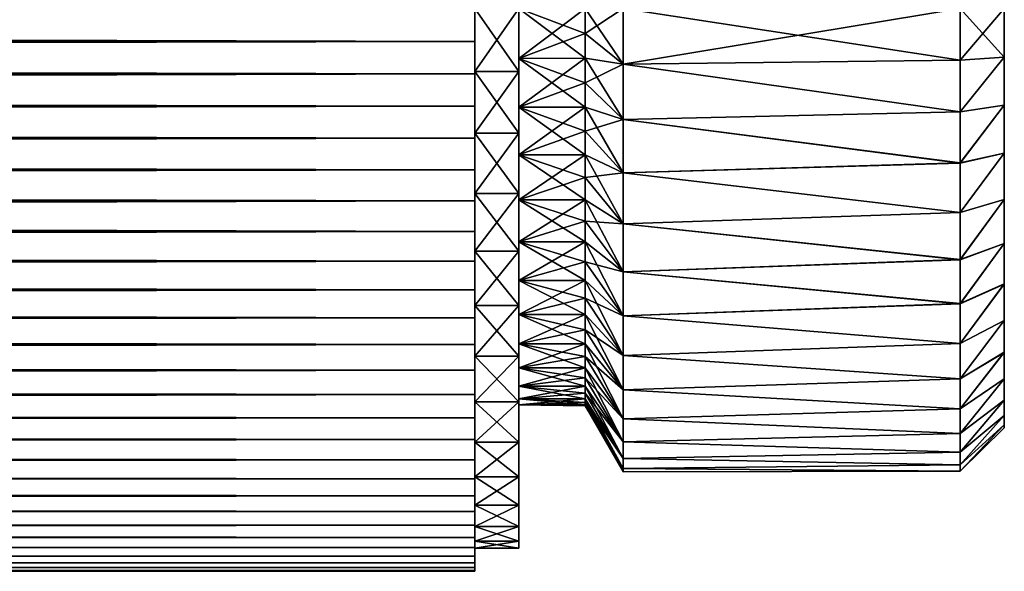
# Model space of a CAD drawing. Header units: metres. Extents: x 0 to 357, y -30 to 30.
# Tile 7 of 9: x 335 to 357, y -13 to 0. Entities that reach past the tile are written whole.
import ezdxf

# ---------------------------------------------------------------- set-up
doc = ezdxf.new("R2010")
doc.units = ezdxf.units.M
doc.layers.add('solid_122525', color=7, linetype='CONTINUOUS')

msp = doc.modelspace()

# ---------------------------------------------------------------- linework, layer by layer
at = {"layer": 'solid_122525'}
for points in [[(345, 0, 12.75), (32, 0, 12.75), (32, -0.744917, 12.727931)], [(345, -0.745479, 12.727823), (345, 0, 12.75), (32, -0.744917, 12.727931)], [(345, -0.745479, -12.727823), (32, -0.744917, -12.727931), (32, 0, -12.75)], [(345, -0.745479, -12.727823), (32, 0, -12.75), (345, 0, -12.75)], [(345, -1.425308, 12.166658), (346, -1.425308, 12.166658), (346, 0, 12.25)], [(345, -1.425308, 12.166658), (346, 0, 12.25), (345, 0, 12.25)], [(345, 0, -12.25), (346, 0, -12.25), (346, -1.425308, -12.166658)], [(345, -1.425308, -12.166658), (345, 0, -12.25), (346, -1.425308, -12.166658)], [(345, -0.745479, 12.727823), (345, 0, 12.25), (345, 0, 12.75)], [(345, -1.425308, 12.166658), (345, 0, 12.25), (345, -0.745479, 12.727823)], [(345, -1.425308, -12.166658), (345, 0, -12.75), (345, 0, -12.25)], [(345, -1.425308, -12.166658), (345, -0.745479, -12.727823), (345, 0, -12.75)], [(346, -1.131493, 8.928401), (347.5, 0, 9), (346, 0, 9)], [(347.5, -0.565115, 8.982241), (347.5, 0, 9), (346, -1.131493, 8.928401)], [(347.5, -0.565115, -8.982241), (346, 0, -9), (347.5, 0, -9)], [(346, -1.425308, 12.166658), (346, 0, 9), (346, 0, 12.25)], [(346, -1.131493, 8.928401), (346, 0, 9), (346, -1.425308, 12.166658)], [(346, -1.131493, -8.928401), (346, 0, -12.25), (346, 0, -9)], [(347.5, -1.127999, -8.929032), (346, -1.131493, -8.928401), (346, 0, -9)], [(347.5, -1.127999, -8.929032), (346, 0, -9), (347.5, -0.565115, -8.982241)], [(346, -1.131493, -8.928401), (346, -1.425308, -12.166658), (346, 0, -12.25)], [(347.5, -0.565115, 8.982241), (348.366028, 0, 10.5), (347.5, 0, 9)], [(347.5, -0.565115, 8.982241), (348.366028, -1.265635, 10.423443), (348.366028, 0, 10.5)], [(348.366028, -1.265635, -10.423443), (347.5, 0, -9), (348.366028, 0, -10.5)], [(347.5, -0.565115, -8.982241), (347.5, 0, -9), (348.366028, -1.265635, -10.423443)], [(348.366028, -1.265635, 10.423443), (356, 0, 10.5), (348.366028, 0, 10.5)], [(355.999695, -1.171224, 10.434473), (356, 0, 10.5), (348.366028, -1.265635, 10.423443)], [(355.999695, -1.171973, -10.434389), (348.366028, 0, -10.5), (356, 0, -10.5)], [(355.999695, -1.171973, -10.434389), (348.366028, -1.265635, -10.423443), (348.366028, 0, -10.5)], [(355.999695, -1.171224, 10.434473), (357, -1.103456, 9.437745), (357, 0, 9.5)], [(355.999695, -1.171224, 10.434473), (357, 0, 9.5), (356, 0, 10.5)], [(355.999695, -1.171973, -10.434389), (356, 0, -10.5), (357, -1.10393, -9.437667)], [(356, 0, -10.5), (357, 0, -9.5), (357, -1.10393, -9.437667)], [(357, -1.103456, 9.437745), (357, 0, -9.5), (357, 0, 9.5)], [(357, -1.103456, 9.437745), (357, -1.10393, -9.437667), (357, 0, -9.5)], [(347.5, -0.565115, 8.982241), (346, -1.131493, 8.928401), (347.5, -1.127999, 8.929032)], [(347.5, -1.127999, -8.929032), (347.5, -0.565115, -8.982241), (348.366028, -1.265635, -10.423443)], [(347.5, -0.565115, 8.982241), (347.5, -1.127999, 8.929032), (348.366028, -1.265635, 10.423443)], [(345, -0.745479, 12.727823), (32, -0.744917, 12.727931), (32, -1.482747, 12.663394)], [(345, -1.483484, -12.663257), (32, -1.482747, -12.663394), (32, -0.744917, -12.727931)], [(345, -1.483484, -12.663257), (32, -0.744917, -12.727931), (345, -0.745479, -12.727823)], [(345, -0.745479, 12.727823), (32, -1.482747, 12.663394), (345, -1.483484, 12.663257)], [(345, -1.425308, -12.166658), (345, -1.483484, -12.663257), (345, -0.745479, -12.727823)], [(345, -1.425308, 12.166658), (345, -0.745479, 12.727823), (345, -1.483484, 12.663257)], [(355.999573, -2.344017, -10.235018), (357, -1.10393, -9.437667), (357, -2.193506, -9.242889)], [(355.999695, -1.171973, -10.434389), (357, -1.10393, -9.437667), (355.999573, -2.344017, -10.235018)], [(355.999603, -2.342644, 10.235332), (357, -2.192611, 9.243131), (357, -1.103456, 9.437745)], [(355.999603, -2.342644, 10.235332), (357, -1.103456, 9.437745), (355.999695, -1.171224, 10.434473)], [(357, -1.103456, 9.437745), (357, -2.192611, 9.243131), (357, -1.10393, -9.437667)], [(357, -2.192611, 9.243131), (357, -2.193506, -9.242889), (357, -1.10393, -9.437667)], [(347.5, -1.127999, 8.929032), (346, -1.131493, 8.928401), (346, -2.23718, 8.717303)], [(347.5, -1.127999, 8.929032), (346, -2.23718, 8.717303), (347.5, -1.686432, 8.840586)], [(347.5, -1.686432, -8.840586), (346, -1.131493, -8.928401), (347.5, -1.127999, -8.929032)], [(346, -1.131493, -8.928401), (346, -2.23718, -8.717303), (346, -1.425308, -12.166658)], [(346, -2.23718, 8.717303), (346, -1.131493, 8.928401), (346, -1.425308, 12.166658)], [(347.5, -2.238209, -8.717249), (346, -2.23718, -8.717303), (346, -1.131493, -8.928401)], [(347.5, -2.238209, -8.717249), (346, -1.131493, -8.928401), (347.5, -1.686432, -8.840586)], [(347.5, -1.127999, -8.929032), (348.366028, -1.265635, -10.423443), (348.366028, -2.512815, -10.194889)], [(347.5, -1.686432, -8.840586), (347.5, -1.127999, -8.929032), (348.366028, -2.512815, -10.194889)], [(347.5, -1.127999, 8.929032), (347.5, -1.686432, 8.840586), (348.366028, -1.265635, 10.423443)], [(347.5, -1.686432, 8.840586), (348.366028, -2.512815, 10.194889), (348.366028, -1.265635, 10.423443)], [(355.999603, -2.342644, 10.235332), (355.999695, -1.171224, 10.434473), (348.366028, -1.265635, 10.423443)], [(355.999695, -1.171973, -10.434389), (355.999573, -2.344017, -10.235018), (348.366028, -1.265635, -10.423443)], [(355.999573, -2.344017, -10.235018), (348.366028, -2.512815, -10.194889), (348.366028, -1.265635, -10.423443)], [(355.999603, -2.342644, 10.235332), (348.366028, -1.265635, 10.423443), (348.366028, -2.512815, 10.194889)], [(345, -1.483484, 12.663257), (32, -1.482747, 12.663394), (32, -2.213572, 12.556367)], [(345, -2.214014, -12.556299), (32, -2.213572, -12.556367), (32, -1.482747, -12.663394)], [(345, -2.214014, -12.556299), (32, -1.482747, -12.663394), (345, -1.483484, -12.663257)], [(345, -1.483484, 12.663257), (32, -2.213572, 12.556367), (345, -2.214014, 12.556299)], [(345, -1.425308, -12.166658), (346, -1.425308, -12.166658), (346, -2.824212, -11.919782)], [(345, -1.425308, -12.166658), (346, -2.824212, -11.919782), (345, -2.824212, -11.919782)], [(345, -2.824212, 11.919782), (346, -2.824212, 11.919782), (346, -1.425308, 12.166658)], [(345, -2.824212, 11.919782), (346, -1.425308, 12.166658), (345, -1.425308, 12.166658)], [(345, -1.425308, -12.166658), (345, -2.824212, -11.919782), (345, -1.483484, -12.663257)], [(345, -1.425308, 12.166658), (345, -1.483484, 12.663257), (345, -2.214014, 12.556299)], [(345, -2.824212, 11.919782), (345, -1.425308, 12.166658), (345, -2.214014, 12.556299)], [(345, -2.824212, -11.919782), (345, -2.214014, -12.556299), (345, -1.483484, -12.663257)], [(346, -2.23718, -8.717303), (346, -2.824212, -11.919782), (346, -1.425308, -12.166658)], [(346, -2.23718, 8.717303), (346, -1.425308, 12.166658), (346, -2.824212, 11.919782)], [(347.5, -1.686432, 8.840586), (346, -2.23718, 8.717303), (347.5, -2.238209, 8.717249)], [(347.5, -2.238209, -8.717249), (347.5, -1.686432, -8.840586), (348.366028, -2.512815, -10.194889)], [(347.5, -1.686432, 8.840586), (347.5, -2.238209, 8.717249), (348.366028, -2.512815, 10.194889)], [(345, -2.214014, 12.556299), (32, -2.213572, 12.556367), (32, -2.939885, 12.406219)], [(345, -2.939486, -12.406303), (32, -2.939885, -12.406219), (32, -2.213572, -12.556367)], [(345, -2.939486, -12.406303), (32, -2.213572, -12.556367), (345, -2.214014, -12.556299)], [(345, -2.214014, 12.556299), (32, -2.939885, 12.406219), (345, -2.939486, 12.406303)], [(345, -2.824212, -11.919782), (345, -2.939486, -12.406303), (345, -2.214014, -12.556299)], [(345, -2.824212, 11.919782), (345, -2.214014, 12.556299), (345, -2.939486, 12.406303)], [(355.999573, -2.344017, -10.235018), (357, -2.193506, -9.242889), (355.999695, -3.501686, -9.898899)], [(355.999725, -3.49982, 9.899558), (357, -2.192611, 9.243131), (355.999603, -2.342644, 10.235332)], [(355.999695, -3.501686, -9.898899), (357, -2.193506, -9.242889), (357, -3.279073, -8.914326)], [(355.999725, -3.49982, 9.899558), (357, -3.27778, 8.914837), (357, -2.192611, 9.243131)], [(357, -2.192611, 9.243131), (357, -3.27778, 8.914837), (357, -2.193506, -9.242889)], [(357, -3.27778, 8.914837), (357, -3.279073, -8.914326), (357, -2.193506, -9.242889)], [(346, -2.23718, -8.717303), (346, -3.313764, -8.367704), (346, -2.824212, -11.919782)], [(346, -3.313764, 8.367704), (346, -2.23718, 8.717303), (346, -2.824212, 11.919782)], [(347.5, -2.238209, 8.717249), (346, -2.23718, 8.717303), (346, -3.313764, 8.367704)], [(347.5, -3.313121, -8.367989), (346, -3.313764, -8.367704), (346, -2.23718, -8.717303)], [(347.5, -2.781153, -8.559508), (346, -2.23718, -8.717303), (347.5, -2.238209, -8.717249)], [(347.5, -3.313121, -8.367989), (346, -2.23718, -8.717303), (347.5, -2.781153, -8.559508)], [(347.5, -2.238209, 8.717249), (346, -3.313764, 8.367704), (347.5, -2.781153, 8.559508)], [(347.5, -2.238209, -8.717249), (348.366028, -2.512815, -10.194889), (348.366028, -3.723351, -9.817671)], [(347.5, -2.781153, -8.559508), (347.5, -2.238209, -8.717249), (348.366028, -3.723351, -9.817671)], [(347.5, -2.238209, 8.717249), (347.5, -2.781153, 8.559508), (348.366028, -2.512815, 10.194889)], [(355.999725, -3.49982, 9.899558), (355.999603, -2.342644, 10.235332), (348.366028, -2.512815, 10.194889)], [(355.999573, -2.344017, -10.235018), (355.999695, -3.501686, -9.898899), (348.366028, -2.512815, -10.194889)], [(347.5, -2.781153, 8.559508), (348.366028, -3.723351, 9.817671), (348.366028, -2.512815, 10.194889)], [(355.999695, -3.501686, -9.898899), (348.366028, -3.723351, -9.817671), (348.366028, -2.512815, -10.194889)], [(355.999725, -3.49982, 9.899558), (348.366028, -2.512815, 10.194889), (348.366028, -3.723351, 9.817671)], [(345, -2.824212, -11.919782), (346, -2.824212, -11.919782), (346, -4.189747, -11.511234)], [(345, -2.824212, -11.919782), (346, -4.189747, -11.511234), (345, -4.189747, -11.511234)], [(345, -4.189747, 11.511234), (346, -4.189747, 11.511234), (346, -2.824212, 11.919782)], [(345, -4.189747, 11.511234), (346, -2.824212, 11.919782), (345, -2.824212, 11.919782)], [(345, -2.824212, -11.919782), (345, -4.189747, -11.511234), (345, -2.939486, -12.406303)], [(345, -2.824212, 11.919782), (345, -2.939486, 12.406303), (345, -3.657482, 12.213917)], [(345, -4.189747, 11.511234), (345, -2.824212, 11.919782), (345, -3.657482, 12.213917)], [(347.5, -2.781153, 8.559508), (346, -3.313764, 8.367704), (347.5, -3.313121, 8.367989)], [(346, -3.313764, -8.367704), (346, -4.189747, -11.511234), (346, -2.824212, -11.919782)], [(346, -3.313764, 8.367704), (346, -2.824212, 11.919782), (346, -4.189747, 11.511234)], [(347.5, -3.313121, -8.367989), (347.5, -2.781153, -8.559508), (348.366028, -3.723351, -9.817671)], [(347.5, -2.781153, 8.559508), (347.5, -3.313121, 8.367989), (348.366028, -3.723351, 9.817671)], [(345, -2.939486, 12.406303), (32, -2.939885, 12.406219), (32, -3.657581, 12.21399)], [(345, -2.939486, 12.406303), (32, -3.657581, 12.21399), (345, -3.657482, 12.213917)], [(345, -3.657482, -12.213917), (32, -2.939885, -12.406219), (345, -2.939486, -12.406303)], [(345, -3.657482, -12.213917), (32, -3.657581, -12.21399), (32, -2.939885, -12.406219)], [(345, -4.189747, -11.511234), (345, -3.657482, -12.213917), (345, -2.939486, -12.406303)], [(347.5, -3.313121, 8.367989), (346, -3.313764, 8.367704), (346, -4.335932, 7.886332)], [(347.5, -3.313121, 8.367989), (346, -4.335932, 7.886332), (347.5, -3.832014, 8.143443)], [(347.5, -3.832014, -8.143443), (346, -3.313764, -8.367704), (347.5, -3.313121, -8.367989)], [(346, -3.313764, -8.367704), (346, -4.335932, -7.886332), (346, -4.189747, -11.511234)], [(346, -4.335932, 7.886332), (346, -3.313764, 8.367704), (346, -4.189747, 11.511234)], [(347.5, -4.335783, -7.88676), (346, -4.335932, -7.886332), (346, -3.313764, -8.367704)], [(347.5, -4.335783, -7.88676), (346, -3.313764, -8.367704), (347.5, -3.832014, -8.143443)], [(347.5, -3.313121, -8.367989), (348.366028, -3.723351, -9.817671), (348.366028, -4.879593, -9.297288)], [(347.5, -3.832014, -8.143443), (347.5, -3.313121, -8.367989), (348.366028, -4.879593, -9.297288)], [(347.5, -3.313121, 8.367989), (347.5, -3.832014, 8.143443), (348.366028, -3.723351, 9.817671)], [(355.999695, -3.501686, -9.898899), (357, -3.279073, -8.914326), (355.999939, -4.624808, -9.42662)], [(355.999969, -4.622624, 9.427691), (357, -3.27778, 8.914837), (355.999725, -3.49982, 9.899558)], [(355.999939, -4.624808, -9.42662), (357, -3.279073, -8.914326), (357, -4.329595, -8.456006)], [(355.999969, -4.622624, 9.427691), (357, -4.328021, 8.456822), (357, -3.27778, 8.914837)], [(357, -3.27778, 8.914837), (357, -4.328021, 8.456822), (357, -3.279073, -8.914326)], [(357, -4.328021, 8.456822), (357, -4.329595, -8.456006), (357, -3.279073, -8.914326)], [(355.999969, -4.622624, 9.427691), (355.999725, -3.49982, 9.899558), (348.366028, -3.723351, 9.817671)], [(355.999695, -3.501686, -9.898899), (355.999939, -4.624808, -9.42662), (348.366028, -3.723351, -9.817671)], [(345, -3.657482, 12.213917), (32, -3.657581, 12.21399), (32, -4.360051, 11.9813)], [(345, -3.657482, 12.213917), (32, -4.360051, 11.9813), (345, -4.360757, 11.981081)], [(345, -4.360757, -11.981081), (32, -3.657581, -12.21399), (345, -3.657482, -12.213917)], [(345, -4.360757, -11.981081), (32, -4.360051, -11.9813), (32, -3.657581, -12.21399)], [(345, -4.189747, -11.511234), (345, -4.360757, -11.981081), (345, -3.657482, -12.213917)], [(345, -4.189747, 11.511234), (345, -3.657482, 12.213917), (345, -4.360757, 11.981081)], [(347.5, -3.832014, 8.143443), (348.366028, -4.879593, 9.297288), (348.366028, -3.723351, 9.817671)], [(355.999939, -4.624808, -9.42662), (348.366028, -4.879593, -9.297288), (348.366028, -3.723351, -9.817671)], [(355.999969, -4.622624, 9.427691), (348.366028, -3.723351, 9.817671), (348.366028, -4.879593, 9.297288)], [(347.5, -3.832014, 8.143443), (346, -4.335932, 7.886332), (347.5, -4.335783, 7.88676)], [(347.5, -4.335783, -7.88676), (347.5, -3.832014, -8.143443), (348.366028, -4.879593, -9.297288)], [(347.5, -3.832014, 8.143443), (347.5, -4.335783, 7.88676), (348.366028, -4.879593, 9.297288)], [(345, -4.189747, -11.511234), (346, -4.189747, -11.511234), (346, -5.498416, -10.94645)], [(345, -4.189747, -11.511234), (346, -5.498416, -10.94645), (345, -5.498416, -10.94645)], [(345, -5.498416, 10.94645), (346, -5.498416, 10.94645), (346, -4.189747, 11.511234)], [(345, -5.498416, 10.94645), (346, -4.189747, 11.511234), (345, -4.189747, 11.511234)], [(345, -4.189747, -11.511234), (345, -5.498416, -10.94645), (345, -4.360757, -11.981081)], [(345, -4.189747, 11.511234), (345, -4.360757, 11.981081), (345, -5.04916, 11.707387)], [(345, -5.498416, 10.94645), (345, -4.189747, 11.511234), (345, -5.04916, 11.707387)], [(346, -5.289109, -7.281691), (346, -5.498416, -10.94645), (346, -4.189747, -11.511234)], [(346, -4.335932, -7.886332), (346, -5.289109, -7.281691), (346, -4.189747, -11.511234)], [(346, -4.335932, 7.886332), (346, -4.189747, 11.511234), (346, -5.498416, 10.94645)], [(345, -4.360757, 11.981081), (32, -4.360051, 11.9813), (32, -5.049767, 11.707123)], [(345, -5.04916, -11.707387), (32, -5.049767, -11.707123), (32, -4.360051, -11.9813)], [(345, -5.04916, -11.707387), (32, -4.360051, -11.9813), (345, -4.360757, -11.981081)], [(345, -4.360757, 11.981081), (32, -5.049767, 11.707123), (345, -5.04916, 11.707387)], [(345, -5.498416, -10.94645), (345, -5.04916, -11.707387), (345, -4.360757, -11.981081)], [(347.5, -4.335783, 7.88676), (346, -4.335932, 7.886332), (346, -5.289109, 7.281691)], [(347.5, -4.335783, 7.88676), (346, -5.289109, 7.281691), (347.5, -4.822441, 7.598951)], [(347.5, -4.822441, -7.598951), (346, -4.335932, -7.886332), (347.5, -4.335783, -7.88676)], [(346, -5.289109, 7.281691), (346, -4.335932, 7.886332), (346, -5.498416, 10.94645)], [(347.5, -5.290067, -7.281153), (346, -5.289109, -7.281691), (346, -4.335932, -7.886332)], [(347.5, -5.290067, -7.281153), (346, -4.335932, -7.886332), (347.5, -4.822441, -7.598951)], [(347.5, -4.335783, -7.88676), (348.366028, -4.879593, -9.297288), (348.366028, -5.96468, -8.641331)], [(347.5, -4.822441, -7.598951), (347.5, -4.335783, -7.88676), (348.366028, -5.96468, -8.641331)], [(347.5, -4.335783, 7.88676), (347.5, -4.822441, 7.598951), (348.366028, -4.879593, 9.297288)], [(355.999939, -4.624808, -9.42662), (357, -4.329595, -8.456006), (356, -5.692721, -8.822864)], [(356, -5.690444, 8.824332), (357, -4.328021, 8.456822), (355.999969, -4.622624, 9.427691)], [(356, -5.690444, 8.824332), (357, -5.321339, 7.868073), (357, -4.328021, 8.456822)], [(356, -5.692721, -8.822864), (357, -4.329595, -8.456006), (357, -5.322958, -7.866973)], [(357, -4.328021, 8.456822), (357, -5.321339, 7.868073), (357, -4.329595, -8.456006)], [(357, -5.321339, 7.868073), (357, -5.322958, -7.866973), (357, -4.329595, -8.456006)], [(356, -5.690444, 8.824332), (355.999969, -4.622624, 9.427691), (348.366028, -4.879593, 9.297288)], [(355.999939, -4.624808, -9.42662), (356, -5.692721, -8.822864), (348.366028, -4.879593, -9.297288)], [(347.5, -4.822441, 7.598951), (346, -5.289109, 7.281691), (347.5, -5.290067, 7.281153)], [(347.5, -5.290067, -7.281153), (347.5, -4.822441, -7.598951), (348.366028, -5.96468, -8.641331)], [(347.5, -4.822441, 7.598951), (348.366028, -5.96468, 8.641331), (348.366028, -4.879593, 9.297288)], [(347.5, -4.822441, 7.598951), (347.5, -5.290067, 7.281153), (348.366028, -5.96468, 8.641331)], [(356, -5.692721, -8.822864), (348.366028, -5.96468, -8.641331), (348.366028, -4.879593, -9.297288)], [(356, -5.690444, 8.824332), (348.366028, -4.879593, 9.297288), (348.366028, -5.96468, 8.641331)], [(345, -5.04916, 11.707387), (32, -5.049767, 11.707123), (32, -5.72297, 11.393333)], [(345, -5.04916, 11.707387), (32, -5.72297, 11.393333), (345, -5.722841, 11.393245)], [(345, -5.722841, -11.393245), (32, -5.049767, -11.707123), (345, -5.04916, -11.707387)], [(345, -5.722841, -11.393245), (32, -5.72297, -11.393333), (32, -5.049767, -11.707123)], [(345, -5.498416, -10.94645), (345, -5.722841, -11.393245), (345, -5.04916, -11.707387)], [(345, -5.498416, 10.94645), (345, -5.04916, 11.707387), (345, -5.722841, 11.393245)], [(346, -5.289109, -7.281691), (346, -6.16162, -6.559941), (346, -5.498416, -10.94645)], [(346, -6.16162, 6.559941), (346, -5.289109, 7.281691), (346, -5.498416, 10.94645)], [(347.5, -5.290067, 7.281153), (346, -5.289109, 7.281691), (346, -6.16162, 6.559941)], [(347.5, -6.160924, -6.560718), (346, -6.16162, -6.559941), (346, -5.289109, -7.281691)], [(347.5, -5.736816, -6.934619), (346, -5.289109, -7.281691), (347.5, -5.290067, -7.281153)], [(347.5, -6.160924, -6.560718), (346, -5.289109, -7.281691), (347.5, -5.736816, -6.934619)], [(347.5, -5.290067, 7.281153), (346, -6.16162, 6.559941), (347.5, -5.736816, 6.934619)], [(347.5, -5.290067, -7.281153), (348.366028, -5.96468, -8.641331), (348.366028, -6.962788, -7.859363)], [(347.5, -5.736816, -6.934619), (347.5, -5.290067, -7.281153), (348.366028, -6.962788, -7.859363)], [(347.5, -5.290067, 7.281153), (347.5, -5.736816, 6.934619), (348.366028, -5.96468, 8.641331)], [(355.999969, -6.686044, 8.096099), (357, -6.241214, 7.162188), (357, -5.321339, 7.868073)], [(355.999969, -6.686044, 8.096099), (357, -5.321339, 7.868073), (356, -5.690444, 8.824332)], [(355.999969, -6.68824, -8.094285), (357, -5.322958, -7.866973), (357, -6.242739, -7.160849)], [(356, -5.692721, -8.822864), (357, -5.322958, -7.866973), (355.999969, -6.68824, -8.094285)], [(357, -5.321339, 7.868073), (357, -6.241214, 7.162188), (357, -5.322958, -7.866973)], [(357, -6.241214, 7.162188), (357, -6.242739, -7.160849), (357, -5.322958, -7.866973)], [(345, -5.498416, -10.94645), (346, -5.498416, -10.94645), (346, -6.730696, -10.234993)], [(345, -5.498416, -10.94645), (346, -6.730696, -10.234993), (345, -6.730696, -10.234993)], [(345, -6.730696, 10.234993), (346, -6.730696, 10.234993), (346, -5.498416, 10.94645)], [(345, -6.730696, 10.234993), (346, -5.498416, 10.94645), (345, -5.498416, 10.94645)], [(345, -5.498416, -10.94645), (345, -6.730696, -10.234993), (345, -5.722841, -11.393245)], [(345, -5.498416, 10.94645), (345, -5.722841, 11.393245), (345, -6.375, 11.041824)], [(345, -6.730696, 10.234993), (345, -5.498416, 10.94645), (345, -6.375, 11.041824)], [(346, -6.16162, -6.559941), (346, -6.730696, -10.234993), (346, -5.498416, -10.94645)], [(346, -6.16162, 6.559941), (346, -5.498416, 10.94645), (346, -6.730696, 10.234993)], [(345, -5.722841, 11.393245), (32, -5.72297, 11.393333), (32, -6.374195, 11.04221)], [(345, -5.722841, 11.393245), (32, -6.374195, 11.04221), (345, -6.375, 11.041824)], [(345, -6.375, -11.041824), (32, -5.72297, -11.393333), (345, -5.722841, -11.393245)], [(345, -6.375, -11.041824), (32, -6.374195, -11.04221), (32, -5.72297, -11.393333)], [(345, -6.730696, -10.234993), (345, -6.375, -11.041824), (345, -5.722841, -11.393245)], [(347.5, -5.736816, 6.934619), (346, -6.16162, 6.559941), (347.5, -6.160924, 6.560718)], [(347.5, -6.160924, -6.560718), (347.5, -5.736816, -6.934619), (348.366028, -6.962788, -7.859363)], [(347.5, -5.736816, 6.934619), (348.366028, -6.962788, 7.859363), (348.366028, -5.96468, 8.641331)], [(347.5, -5.736816, 6.934619), (347.5, -6.160924, 6.560718), (348.366028, -6.962788, 7.859363)], [(355.999969, -6.686044, 8.096099), (356, -5.690444, 8.824332), (348.366028, -5.96468, 8.641331)], [(356, -5.692721, -8.822864), (355.999969, -6.68824, -8.094285), (348.366028, -5.96468, -8.641331)], [(355.999969, -6.68824, -8.094285), (348.366028, -6.962788, -7.859363), (348.366028, -5.96468, -8.641331)], [(355.999969, -6.686044, 8.096099), (348.366028, -5.96468, 8.641331), (348.366028, -6.962788, 7.859363)], [(347.5, -6.160924, 6.560718), (346, -6.16162, 6.559941), (346, -6.934307, 5.736705)], [(347.5, -6.160924, 6.560718), (346, -6.934307, 5.736705), (347.5, -6.560718, 6.160924)], [(347.5, -6.560718, -6.160924), (346, -6.16162, -6.559941), (347.5, -6.160924, -6.560718)], [(346, -6.16162, -6.559941), (346, -6.934307, -5.736705), (346, -6.730696, -10.234993)], [(346, -6.934307, 5.736705), (346, -6.16162, 6.559941), (346, -6.730696, 10.234993)], [(347.5, -6.934619, -5.736816), (346, -6.934307, -5.736705), (346, -6.16162, -6.559941)], [(347.5, -6.934619, -5.736816), (346, -6.16162, -6.559941), (347.5, -6.560718, -6.160924)], [(347.5, -6.160924, -6.560718), (348.366028, -6.962788, -7.859363), (348.366028, -7.859363, -6.962788)], [(347.5, -6.560718, -6.160924), (347.5, -6.160924, -6.560718), (348.366028, -7.859363, -6.962788)], [(347.5, -6.160924, 6.560718), (347.5, -6.560718, 6.160924), (348.366028, -6.962788, 7.859363)], [(356, -7.589564, 7.255929), (357, -6.241214, 7.162188), (355.999969, -6.686044, 8.096099)], [(355.999969, -6.68824, -8.094285), (357, -6.242739, -7.160849), (356, -7.591557, -7.253845)], [(356, -7.589564, 7.255929), (357, -7.06706, 6.347149), (357, -6.241214, 7.162188)], [(356, -7.591557, -7.253845), (357, -6.242739, -7.160849), (357, -7.068396, -6.34567)], [(357, -6.241214, 7.162188), (357, -7.06706, 6.347149), (357, -6.242739, -7.160849)], [(357, -7.06706, 6.347149), (357, -7.068396, -6.34567), (357, -6.242739, -7.160849)], [(345, -6.375, 11.041824), (32, -6.374195, 11.04221), (32, -7.006192, 10.652235)], [(345, -7.005418, -10.652748), (32, -7.006192, -10.652235), (32, -6.374195, -11.04221)], [(345, -7.005418, -10.652748), (32, -6.374195, -11.04221), (345, -6.375, -11.041824)], [(345, -6.375, 11.041824), (32, -7.006192, 10.652235), (345, -7.005418, 10.652748)], [(345, -6.730696, -10.234993), (345, -7.005418, -10.652748), (345, -6.375, -11.041824)], [(345, -6.730696, 10.234993), (345, -6.375, 11.041824), (345, -7.005418, 10.652748)], [(347.5, -6.560718, 6.160924), (346, -6.934307, 5.736705), (347.5, -6.934619, 5.736816)], [(347.5, -6.934619, -5.736816), (347.5, -6.560718, -6.160924), (348.366028, -7.859363, -6.962788)], [(347.5, -6.560718, 6.160924), (348.366028, -7.859363, 6.962788), (348.366028, -6.962788, 7.859363)], [(347.5, -6.560718, 6.160924), (347.5, -6.934619, 5.736816), (348.366028, -7.859363, 6.962788)], [(356, -7.589564, 7.255929), (355.999969, -6.686044, 8.096099), (348.366028, -6.962788, 7.859363)], [(355.999969, -6.68824, -8.094285), (356, -7.591557, -7.253845), (348.366028, -6.962788, -7.859363)], [(345, -6.730696, -10.234993), (346, -6.730696, -10.234993), (346, -7.874148, -9.384045)], [(345, -6.730696, -10.234993), (346, -7.874148, -9.384045), (345, -7.874148, -9.384045)], [(345, -7.874148, 9.384045), (346, -7.874148, 9.384045), (346, -6.730696, 10.234993)], [(345, -7.874148, 9.384045), (346, -6.730696, 10.234993), (345, -6.730696, 10.234993)], [(345, -6.730696, -10.234993), (345, -7.874148, -9.384045), (345, -7.005418, -10.652748)], [(345, -6.730696, 10.234993), (345, -7.005418, 10.652748), (345, -7.614315, 10.226395)], [(345, -7.874148, 9.384045), (345, -6.730696, 10.234993), (345, -7.614315, 10.226395)], [(346, -7.598416, -4.823181), (346, -7.874148, -9.384045), (346, -6.730696, -10.234993)], [(346, -6.934307, -5.736705), (346, -7.598416, -4.823181), (346, -6.730696, -10.234993)], [(346, -6.934307, 5.736705), (346, -6.730696, 10.234993), (346, -7.874148, 9.384045)], [(345, -7.005418, 10.652748), (32, -7.006192, 10.652235), (32, -7.614389, 10.226555)], [(345, -7.005418, 10.652748), (32, -7.614389, 10.226555), (345, -7.614315, 10.226395)], [(345, -7.614315, -10.226395), (32, -7.006192, -10.652235), (345, -7.005418, -10.652748)], [(345, -7.614315, -10.226395), (32, -7.614389, -10.226555), (32, -7.006192, -10.652235)], [(345, -7.874148, -9.384045), (345, -7.614315, -10.226395), (345, -7.005418, -10.652748)], [(346, -7.598416, 4.823181), (346, -6.934307, 5.736705), (346, -7.874148, 9.384045)], [(347.5, -6.934619, 5.736816), (346, -6.934307, 5.736705), (346, -7.598416, 4.823181)], [(347.5, -7.598951, -4.822441), (346, -7.598416, -4.823181), (346, -6.934307, -5.736705)], [(347.5, -7.281153, -5.290067), (346, -6.934307, -5.736705), (347.5, -6.934619, -5.736816)], [(347.5, -7.598951, -4.822441), (346, -6.934307, -5.736705), (347.5, -7.281153, -5.290067)], [(347.5, -6.934619, 5.736816), (346, -7.598416, 4.823181), (347.5, -7.281153, 5.290067)], [(347.5, -6.934619, -5.736816), (348.366028, -7.859363, -6.962788), (348.366028, -8.641331, -5.96468)], [(347.5, -7.281153, -5.290067), (347.5, -6.934619, -5.736816), (348.366028, -8.641331, -5.96468)], [(347.5, -6.934619, 5.736816), (347.5, -7.281153, 5.290067), (348.366028, -7.859363, 6.962788)], [(356, -7.591557, -7.253845), (348.366028, -7.859363, -6.962788), (348.366028, -6.962788, -7.859363)], [(356, -7.589564, 7.255929), (348.366028, -6.962788, 7.859363), (348.366028, -7.859363, 6.962788)], [(356, -8.388868, 6.314815), (357, -7.789073, 5.438806), (357, -7.06706, 6.347149)], [(356, -8.388868, 6.314815), (357, -7.06706, 6.347149), (356, -7.589564, 7.255929)], [(356, -8.390574, -6.312549), (357, -7.068396, -6.34567), (357, -7.790167, -5.437241)], [(356, -7.591557, -7.253845), (357, -7.068396, -6.34567), (356, -8.390574, -6.312549)], [(357, -7.06706, 6.347149), (357, -7.789073, 5.438806), (357, -7.068396, -6.34567)], [(357, -7.789073, 5.438806), (357, -7.790167, -5.437241), (357, -7.068396, -6.34567)], [(347.5, -7.281153, 5.290067), (346, -7.598416, 4.823181), (347.5, -7.598951, 4.822441)], [(347.5, -7.598951, -4.822441), (347.5, -7.281153, -5.290067), (348.366028, -8.641331, -5.96468)], [(347.5, -7.281153, 5.290067), (348.366028, -8.641331, 5.96468), (348.366028, -7.859363, 6.962788)], [(347.5, -7.281153, 5.290067), (347.5, -7.598951, 4.822441), (348.366028, -8.641331, 5.96468)], [(345, -7.614315, 10.226395), (32, -7.614389, 10.226555), (32, -8.194766, 9.767579)], [(345, -7.614315, 10.226395), (32, -8.194766, 9.767579), (345, -8.195542, 9.767067)], [(345, -8.195542, -9.767067), (32, -7.614389, -10.226555), (345, -7.614315, -10.226395)], [(345, -8.195542, -9.767067), (32, -8.194766, -9.767579), (32, -7.614389, -10.226555)], [(345, -7.874148, -9.384045), (345, -8.195542, -9.767067), (345, -7.614315, -10.226395)], [(345, -7.874148, 9.384045), (345, -7.614315, 10.226395), (345, -8.195542, 9.767067)], [(346, -7.598416, -4.823181), (346, -8.143753, -3.830966), (346, -7.874148, -9.384045)], [(346, -8.143753, 3.830966), (346, -7.598416, 4.823181), (346, -7.874148, 9.384045)], [(347.5, -7.598951, 4.822441), (346, -7.598416, 4.823181), (346, -8.143753, 3.830966)], [(347.5, -8.143443, -3.832014), (346, -8.143753, -3.830966), (346, -7.598416, -4.823181)], [(347.5, -7.88676, -4.335783), (346, -7.598416, -4.823181), (347.5, -7.598951, -4.822441)], [(347.5, -8.143443, -3.832014), (346, -7.598416, -4.823181), (347.5, -7.88676, -4.335783)], [(347.5, -7.598951, 4.822441), (346, -8.143753, 3.830966), (347.5, -7.88676, 4.335783)], [(347.5, -7.598951, -4.822441), (348.366028, -8.641331, -5.96468), (348.366028, -9.297288, -4.879593)], [(347.5, -7.88676, -4.335783), (347.5, -7.598951, -4.822441), (348.366028, -9.297288, -4.879593)], [(347.5, -7.598951, 4.822441), (347.5, -7.88676, 4.335783), (348.366028, -8.641331, 5.96468)], [(356, -8.388868, 6.314815), (356, -7.589564, 7.255929), (348.366028, -7.859363, 6.962788)], [(356, -7.591557, -7.253845), (356, -8.390574, -6.312549), (348.366028, -7.859363, -6.962788)], [(356, -9.07087, 5.288602), (357, -8.39222, 4.450634), (357, -7.789073, 5.438806)], [(356, -9.07087, 5.288602), (357, -7.789073, 5.438806), (356, -8.388868, 6.314815)], [(356, -9.072281, -5.286182), (357, -7.790167, -5.437241), (357, -8.39308, -4.449012)], [(356, -8.390574, -6.312549), (357, -7.790167, -5.437241), (356, -9.072281, -5.286182)], [(357, -7.789073, 5.438806), (357, -8.39222, 4.450634), (357, -7.790167, -5.437241)], [(357, -8.39222, 4.450634), (357, -8.39308, -4.449012), (357, -7.790167, -5.437241)], [(345, -7.874148, -9.384045), (346, -7.874148, -9.384045), (346, -8.910728, -8.405729)], [(345, -7.874148, -9.384045), (346, -8.910728, -8.405729), (345, -8.910728, -8.405729)], [(345, -8.910728, 8.405729), (346, -8.910728, 8.405729), (346, -7.874148, 9.384045)], [(345, -8.910728, 8.405729), (346, -7.874148, 9.384045), (345, -7.874148, 9.384045)], [(345, -7.874148, -9.384045), (345, -8.910728, -8.405729), (345, -8.195542, -9.767067)], [(345, -7.874148, 9.384045), (345, -8.195542, 9.767067), (345, -8.74882, 9.27443)], [(345, -8.910728, 8.405729), (345, -7.874148, 9.384045), (345, -8.74882, 9.27443)], [(346, -8.840503, -1.686824), (346, -8.910728, -8.405729), (346, -7.874148, -9.384045)], [(346, -8.559066, -2.781584), (346, -8.840503, -1.686824), (346, -7.874148, -9.384045)], [(346, -8.143753, -3.830966), (346, -8.559066, -2.781584), (346, -7.874148, -9.384045)], [(346, -8.143753, 3.830966), (346, -7.874148, 9.384045), (346, -8.910728, 8.405729)], [(347.5, -7.88676, 4.335783), (346, -8.143753, 3.830966), (347.5, -8.143443, 3.832014)], [(347.5, -8.143443, -3.832014), (347.5, -7.88676, -4.335783), (348.366028, -9.297288, -4.879593)], [(347.5, -7.88676, 4.335783), (348.366028, -9.297288, 4.879593), (348.366028, -8.641331, 5.96468)], [(347.5, -7.88676, 4.335783), (347.5, -8.143443, 3.832014), (348.366028, -9.297288, 4.879593)], [(356, -8.390574, -6.312549), (348.366028, -8.641331, -5.96468), (348.366028, -7.859363, -6.962788)], [(356, -8.388868, 6.314815), (348.366028, -7.859363, 6.962788), (348.366028, -8.641331, 5.96468)], [(345, -8.195542, 9.767067), (32, -8.194766, 9.767579), (32, -8.749688, 9.27362)], [(345, -8.74882, -9.27443), (32, -8.749688, -9.27362), (32, -8.194766, -9.767579)], [(345, -8.74882, -9.27443), (32, -8.194766, -9.767579), (345, -8.195542, -9.767067)], [(345, -8.195542, 9.767067), (32, -8.749688, 9.27362), (345, -8.74882, 9.27443)], [(345, -8.910728, -8.405729), (345, -8.74882, -9.27443), (345, -8.195542, -9.767067)], [(347.5, -8.143443, 3.832014), (346, -8.143753, 3.830966), (346, -8.559066, 2.781584)], [(347.5, -8.143443, 3.832014), (346, -8.559066, 2.781584), (347.5, -8.367989, 3.313121)], [(347.5, -8.367989, -3.313121), (346, -8.143753, -3.830966), (347.5, -8.143443, -3.832014)], [(346, -8.559066, 2.781584), (346, -8.143753, 3.830966), (346, -8.910728, 8.405729)], [(347.5, -8.559508, -2.781153), (346, -8.559066, -2.781584), (346, -8.143753, -3.830966)], [(347.5, -8.559508, -2.781153), (346, -8.143753, -3.830966), (347.5, -8.367989, -3.313121)], [(347.5, -8.143443, -3.832014), (348.366028, -9.297288, -4.879593), (348.366028, -9.817671, -3.723351)], [(347.5, -8.367989, -3.313121), (347.5, -8.143443, -3.832014), (348.366028, -9.817671, -3.723351)], [(347.5, -8.143443, 3.832014), (347.5, -8.367989, 3.313121), (348.366028, -9.297288, 4.879593)], [(347.5, -8.367989, 3.313121), (346, -8.559066, 2.781584), (347.5, -8.559508, 2.781153)], [(347.5, -8.559508, -2.781153), (347.5, -8.367989, -3.313121), (348.366028, -9.817671, -3.723351)], [(347.5, -8.367989, 3.313121), (348.366028, -9.817671, 3.723351), (348.366028, -9.297288, 4.879593)], [(347.5, -8.367989, 3.313121), (347.5, -8.559508, 2.781153), (348.366028, -9.817671, 3.723351)], [(356, -9.07087, 5.288602), (356, -8.388868, 6.314815), (348.366028, -8.641331, 5.96468)], [(356, -8.390574, -6.312549), (356, -9.072281, -5.286182), (348.366028, -8.641331, -5.96468)], [(356, -9.627295, 4.191086), (357, -8.871601, 3.397731), (357, -8.39222, 4.450634)], [(356, -9.627295, 4.191086), (357, -8.39222, 4.450634), (356, -9.07087, 5.288602)], [(356, -9.628399, -4.188548), (357, -8.39308, -4.449012), (357, -8.872229, -3.396079)], [(356, -9.072281, -5.286182), (357, -8.39308, -4.449012), (356, -9.628399, -4.188548)], [(357, -8.39222, 4.450634), (357, -8.871601, 3.397731), (357, -8.39308, -4.449012)], [(357, -8.871601, 3.397731), (357, -8.872229, -3.396079), (357, -8.39308, -4.449012)], [(346, -8.840503, 1.686824), (346, -8.559066, 2.781584), (346, -8.910728, 8.405729)], [(347.5, -8.559508, 2.781153), (346, -8.559066, 2.781584), (346, -8.840503, 1.686824)], [(347.5, -8.840586, -1.686432), (346, -8.840503, -1.686824), (346, -8.559066, -2.781584)], [(347.5, -8.717249, -2.238209), (346, -8.559066, -2.781584), (347.5, -8.559508, -2.781153)], [(347.5, -8.840586, -1.686432), (346, -8.559066, -2.781584), (347.5, -8.717249, -2.238209)], [(347.5, -8.559508, 2.781153), (346, -8.840503, 1.686824), (347.5, -8.717249, 2.238209)], [(347.5, -8.559508, -2.781153), (348.366028, -9.817671, -3.723351), (348.366028, -10.194889, -2.512815)], [(347.5, -8.717249, -2.238209), (347.5, -8.559508, -2.781153), (348.366028, -10.194889, -2.512815)], [(347.5, -8.559508, 2.781153), (347.5, -8.717249, 2.238209), (348.366028, -9.817671, 3.723351)], [(356, -9.072281, -5.286182), (348.366028, -9.297288, -4.879593), (348.366028, -8.641331, -5.96468)], [(356, -9.07087, 5.288602), (348.366028, -8.641331, 5.96468), (348.366028, -9.297288, 4.879593)], [(345, -8.74882, 9.27443), (32, -8.749688, 9.27362), (32, -9.274386, 8.749162)], [(345, -8.74882, 9.27443), (32, -9.274386, 8.749162), (345, -9.27443, 8.74882)], [(345, -9.27443, -8.74882), (32, -8.749688, -9.27362), (345, -8.74882, -9.27443)], [(345, -9.27443, -8.74882), (32, -9.274386, -8.749162), (32, -8.749688, -9.27362)], [(345, -8.910728, -8.405729), (345, -9.27443, -8.74882), (345, -8.74882, -9.27443)], [(345, -8.910728, 8.405729), (345, -8.74882, 9.27443), (345, -9.27443, 8.74882)], [(345, -8.910728, -8.405729), (346, -8.910728, -8.405729), (346, -9.825359, -7.315714)], [(345, -8.910728, -8.405729), (346, -9.825359, -7.315714), (345, -9.825359, -7.315714)], [(345, -9.825359, 7.315714), (346, -9.825359, 7.315714), (346, -8.910728, 8.405729)], [(345, -9.825359, 7.315714), (346, -8.910728, 8.405729), (345, -8.910728, 8.405729)], [(345, -8.910728, -8.405729), (345, -9.825359, -7.315714), (345, -9.27443, -8.74882)], [(345, -8.910728, 8.405729), (345, -9.27443, 8.74882), (345, -9.767067, 8.195542)], [(345, -9.825359, 7.315714), (345, -8.910728, 8.405729), (345, -9.767067, 8.195542)], [(347.5, -8.717249, 2.238209), (346, -8.840503, 1.686824), (347.5, -8.840586, 1.686432)], [(346, -8.840503, -1.686824), (346, -8.98206, -0.564209), (346, -8.910728, -8.405729)], [(346, -8.98206, 0.564209), (346, -8.840503, 1.686824), (346, -8.910728, 8.405729)], [(347.5, -8.840586, 1.686432), (346, -8.840503, 1.686824), (346, -8.98206, 0.564209)], [(347.5, -8.982241, -0.565115), (346, -8.98206, -0.564209), (346, -8.840503, -1.686824)], [(347.5, -8.929032, -1.127999), (346, -8.840503, -1.686824), (347.5, -8.840586, -1.686432)], [(347.5, -8.982241, -0.565115), (346, -8.840503, -1.686824), (347.5, -8.929032, -1.127999)], [(347.5, -8.840586, 1.686432), (346, -8.98206, 0.564209), (347.5, -8.929032, 1.127999)], [(346, -9.825359, 7.315714), (346, -9.825359, -7.315714), (346, -8.910728, -8.405729)], [(346, -8.98206, -0.564209), (346, -9.825359, 7.315714), (346, -8.910728, -8.405729)], [(346, -8.98206, 0.564209), (346, -8.910728, 8.405729), (346, -9.825359, 7.315714)], [(347.5, -8.840586, -1.686432), (347.5, -8.717249, -2.238209), (348.366028, -10.194889, -2.512815)], [(347.5, -8.717249, 2.238209), (348.366028, -10.194889, 2.512815), (348.366028, -9.817671, 3.723351)], [(347.5, -8.717249, 2.238209), (347.5, -8.840586, 1.686432), (348.366028, -10.194889, 2.512815)], [(347.5, -8.840586, -1.686432), (348.366028, -10.194889, -2.512815), (348.366028, -10.423443, -1.265635)], [(347.5, -8.929032, -1.127999), (347.5, -8.840586, -1.686432), (348.366028, -10.423443, -1.265635)], [(347.5, -8.840586, 1.686432), (347.5, -8.929032, 1.127999), (348.366028, -10.194889, 2.512815)], [(356, -10.051481, 3.036069), (357, -9.218117, 2.294008), (357, -8.871601, 3.397731)], [(356, -10.051481, 3.036069), (357, -8.871601, 3.397731), (356, -9.627295, 4.191086)], [(356, -10.052279, -3.033429), (357, -8.872229, -3.396079), (357, -9.218527, -2.292341)], [(356, -9.628399, -4.188548), (357, -8.872229, -3.396079), (356, -10.052279, -3.033429)], [(357, -8.871601, 3.397731), (357, -9.218117, 2.294008), (357, -8.872229, -3.396079)], [(357, -9.218117, 2.294008), (357, -9.218527, -2.292341), (357, -8.872229, -3.396079)], [(347.5, -8.929032, 1.127999), (346, -8.98206, 0.564209), (347.5, -8.982241, 0.565115)], [(346, -8.98206, -0.564209), (346, -8.98206, 0.564209), (346, -9.825359, 7.315714)], [(347.5, -8.982241, 0.565115), (346, -8.98206, 0.564209), (346, -8.98206, -0.564209)], [(347.5, -9), (346, -8.98206, -0.564209), (347.5, -8.982241, -0.565115)], [(347.5, -8.982241, 0.565115), (346, -8.98206, -0.564209), (347.5, -9)], [(347.5, -8.982241, -0.565115), (347.5, -8.929032, -1.127999), (348.366028, -10.423443, -1.265635)], [(347.5, -8.929032, 1.127999), (348.366028, -10.423443, 1.265635), (348.366028, -10.194889, 2.512815)], [(347.5, -8.929032, 1.127999), (347.5, -8.982241, 0.565115), (348.366028, -10.423443, 1.265635)], [(347.5, -8.982241, -0.565115), (348.366028, -10.423443, -1.265635), (348.366028, -10.5)], [(347.5, -9), (347.5, -8.982241, -0.565115), (348.366028, -10.5)], [(347.5, -8.982241, 0.565115), (347.5, -9), (348.366028, -10.423443, 1.265635)], [(347.5, -9), (348.366028, -10.5), (348.366028, -10.423443, 1.265635)], [(356, -9.627295, 4.191086), (356, -9.07087, 5.288602), (348.366028, -9.297288, 4.879593)], [(356, -9.072281, -5.286182), (356, -9.628399, -4.188548), (348.366028, -9.297288, -4.879593)], [(345, -9.27443, 8.74882), (32, -9.274386, 8.749162), (32, -9.766405, 8.196107)], [(345, -9.767067, -8.195542), (32, -9.766405, -8.196107), (32, -9.274386, -8.749162)], [(345, -9.767067, -8.195542), (32, -9.274386, -8.749162), (345, -9.27443, -8.74882)], [(345, -9.27443, 8.74882), (32, -9.766405, 8.196107), (345, -9.767067, 8.195542)], [(345, -9.825359, -7.315714), (345, -9.767067, -8.195542), (345, -9.27443, -8.74882)], [(356, -9.628399, -4.188548), (348.366028, -9.817671, -3.723351), (348.366028, -9.297288, -4.879593)], [(356, -9.627295, 4.191086), (348.366028, -9.297288, 4.879593), (348.366028, -9.817671, 3.723351)], [(356, -10.337606, 1.839535), (357, -9.429341, 1.156503), (357, -9.218117, 2.294008)], [(356, -10.337606, 1.839535), (357, -9.218117, 2.294008), (356, -10.051481, 3.036069)], [(356, -10.338091, -1.83681), (357, -9.218527, -2.292341), (357, -9.429543, -1.154832)], [(356, -10.052279, -3.033429), (357, -9.218527, -2.292341), (356, -10.338091, -1.83681)], [(357, -9.218117, 2.294008), (357, -9.429341, 1.156503), (357, -9.218527, -2.292341)], [(357, -9.429341, 1.156503), (357, -9.429543, -1.154832), (357, -9.218527, -2.292341)], [(356, -10.48185, 0.617118), (357, -9.499133, 0.000837), (357, -9.429341, 1.156503)], [(356, -10.48185, 0.617118), (357, -9.429341, 1.156503), (356, -10.337606, 1.839535)], [(356, -10.482012, -0.61435), (357, -9.429543, -1.154832), (357, -9.499133, 0.000837)], [(356, -10.338091, -1.83681), (357, -9.429543, -1.154832), (356, -10.482012, -0.61435)], [(356, -10.482012, -0.61435), (357, -9.499133, 0.000837), (356, -10.48185, 0.617118)], [(357, -9.429341, 1.156503), (357, -9.499133, 0.000837), (357, -9.429543, -1.154832)], [(345, -9.767067, 8.195542), (32, -9.766405, 8.196107), (32, -10.227262, 7.613189)], [(345, -10.226395, -7.614315), (32, -10.227262, -7.613189), (32, -9.766405, -8.196107)], [(345, -10.226395, -7.614315), (32, -9.766405, -8.196107), (345, -9.767067, -8.195542)], [(345, -9.767067, 8.195542), (32, -10.227262, 7.613189), (345, -10.226395, 7.614315)], [(345, -9.825359, -7.315714), (345, -10.226395, -7.614315), (345, -9.767067, -8.195542)], [(345, -9.825359, 7.315714), (345, -9.767067, 8.195542), (345, -10.226395, 7.614315)], [(356, -10.051481, 3.036069), (356, -9.627295, 4.191086), (348.366028, -9.817671, 3.723351)], [(356, -9.628399, -4.188548), (356, -10.052279, -3.033429), (348.366028, -9.817671, -3.723351)], [(345, -9.825359, -7.315714), (346, -9.825359, -7.315714), (346, -10.608811, -6.125)], [(345, -9.825359, -7.315714), (346, -10.608811, -6.125), (345, -10.608811, -6.125)], [(345, -10.608811, 6.125), (346, -10.608811, 6.125), (346, -9.825359, 7.315714)], [(345, -10.608811, 6.125), (346, -9.825359, 7.315714), (345, -9.825359, 7.315714)], [(345, -9.825359, -7.315714), (345, -10.608811, -6.125), (345, -10.226395, -7.614315)], [(345, -10.608811, 6.125), (345, -9.825359, 7.315714), (345, -10.226395, 7.614315)], [(346, -10.608811, 6.125), (346, -10.608811, -6.125), (346, -9.825359, -7.315714)], [(346, -9.825359, 7.315714), (346, -10.608811, 6.125), (346, -9.825359, -7.315714)], [(356, -10.052279, -3.033429), (348.366028, -10.194889, -2.512815), (348.366028, -9.817671, -3.723351)], [(356, -10.051481, 3.036069), (348.366028, -9.817671, 3.723351), (348.366028, -10.194889, 2.512815)], [(345, -10.226395, 7.614315), (32, -10.227262, 7.613189), (32, -10.652561, 7.006098)], [(345, -10.226395, 7.614315), (32, -10.652561, 7.006098), (345, -10.652748, 7.005418)], [(345, -10.652748, -7.005418), (32, -10.227262, -7.613189), (345, -10.226395, -7.614315)], [(345, -10.652748, -7.005418), (32, -10.652561, -7.006098), (32, -10.227262, -7.613189)], [(345, -10.608811, -6.125), (345, -10.652748, -7.005418), (345, -10.226395, -7.614315)], [(345, -10.608811, 6.125), (345, -10.226395, 7.614315), (345, -10.652748, 7.005418)], [(356, -10.337606, 1.839535), (356, -10.051481, 3.036069), (348.366028, -10.194889, 2.512815)], [(356, -10.052279, -3.033429), (356, -10.338091, -1.83681), (348.366028, -10.194889, -2.512815)], [(356, -10.338091, -1.83681), (348.366028, -10.423443, -1.265635), (348.366028, -10.194889, -2.512815)], [(356, -10.337606, 1.839535), (348.366028, -10.194889, 2.512815), (348.366028, -10.423443, 1.265635)], [(356, -10.48185, 0.617118), (356, -10.337606, 1.839535), (348.366028, -10.423443, 1.265635)], [(356, -10.338091, -1.83681), (356, -10.482012, -0.61435), (348.366028, -10.423443, -1.265635)], [(356, -10.482012, -0.61435), (348.366028, -10.5), (348.366028, -10.423443, -1.265635)], [(356, -10.48185, 0.617118), (348.366028, -10.423443, 1.265635), (348.366028, -10.5)], [(356, -10.482012, -0.61435), (356, -10.48185, 0.617118), (348.366028, -10.5)], [(345, -10.652748, 7.005418), (32, -10.652561, 7.006098), (32, -11.041315, 6.37553)], [(345, -11.041824, -6.375), (32, -11.041315, -6.37553), (32, -10.652561, -7.006098)], [(345, -11.041824, -6.375), (32, -10.652561, -7.006098), (345, -10.652748, -7.005418)], [(345, -10.652748, 7.005418), (32, -11.041315, 6.37553), (345, -11.041824, 6.375)], [(345, -10.608811, -6.125), (346, -10.608811, -6.125), (346, -11.248274, -4.851154)], [(345, -10.608811, -6.125), (346, -11.248274, -4.851154), (345, -11.248274, -4.851154)], [(345, -11.248274, 4.851154), (346, -11.248274, 4.851154), (346, -10.608811, 6.125)], [(345, -11.248274, 4.851154), (346, -10.608811, 6.125), (345, -10.608811, 6.125)], [(345, -10.608811, -6.125), (345, -11.248274, -4.851154), (345, -10.652748, -7.005418)], [(345, -10.608811, 6.125), (345, -10.652748, 7.005418), (345, -11.041824, 6.375)], [(345, -11.248274, 4.851154), (345, -10.608811, 6.125), (345, -11.041824, 6.375)], [(345, -11.248274, -4.851154), (345, -11.041824, -6.375), (345, -10.652748, -7.005418)], [(346, -11.248274, 4.851154), (346, -11.248274, -4.851154), (346, -10.608811, -6.125)], [(346, -10.608811, 6.125), (346, -11.248274, 4.851154), (346, -10.608811, -6.125)], [(345, -11.041824, 6.375), (32, -11.041315, 6.37553), (32, -11.394013, 5.721428)], [(345, -11.393245, -5.722841), (32, -11.394013, -5.721428), (32, -11.041315, -6.37553)], [(345, -11.393245, -5.722841), (32, -11.041315, -6.37553), (345, -11.041824, -6.375)], [(345, -11.041824, 6.375), (32, -11.394013, 5.721428), (345, -11.393245, 5.722841)], [(345, -11.248274, -4.851154), (345, -11.393245, -5.722841), (345, -11.041824, -6.375)], [(345, -11.248274, 4.851154), (345, -11.041824, 6.375), (345, -11.393245, 5.722841)], [(345, -11.248274, -4.851154), (346, -11.248274, -4.851154), (346, -11.73494, -3.514052)], [(345, -11.248274, -4.851154), (346, -11.73494, -3.514052), (345, -11.73494, -3.514052)], [(345, -11.73494, 3.514052), (346, -11.73494, 3.514052), (346, -11.248274, 4.851154)], [(345, -11.73494, 3.514052), (346, -11.248274, 4.851154), (345, -11.248274, 4.851154)], [(345, -11.248274, -4.851154), (345, -11.73494, -3.514052), (345, -11.393245, -5.722841)], [(345, -11.248274, 4.851154), (345, -11.393245, 5.722841), (345, -11.707387, 5.04916)], [(345, -11.73494, 3.514052), (345, -11.248274, 4.851154), (345, -11.707387, 5.04916)], [(346, -11.73494, 3.514052), (346, -11.73494, -3.514052), (346, -11.248274, -4.851154)], [(346, -11.248274, 4.851154), (346, -11.73494, 3.514052), (346, -11.248274, -4.851154)], [(345, -11.393245, 5.722841), (32, -11.394013, 5.721428), (32, -11.707126, 5.050306)], [(345, -11.393245, 5.722841), (32, -11.707126, 5.050306), (345, -11.707387, 5.04916)], [(345, -11.707387, -5.04916), (32, -11.394013, -5.721428), (345, -11.393245, -5.722841)], [(345, -11.707387, -5.04916), (32, -11.707126, -5.050306), (32, -11.394013, -5.721428)], [(345, -11.73494, -3.514052), (345, -11.707387, -5.04916), (345, -11.393245, -5.722841)], [(345, -11.707387, 5.04916), (32, -11.707126, 5.050306), (32, -11.980718, 4.361166)], [(345, -11.981081, -4.360757), (32, -11.980718, -4.361166), (32, -11.707126, -5.050306)], [(345, -11.981081, -4.360757), (32, -11.707126, -5.050306), (345, -11.707387, -5.04916)], [(345, -11.707387, 5.04916), (32, -11.980718, 4.361166), (345, -11.981081, 4.360757)], [(345, -11.73494, -3.514052), (345, -11.981081, -4.360757), (345, -11.707387, -5.04916)], [(345, -11.73494, 3.514052), (345, -11.707387, 5.04916), (345, -11.981081, 4.360757)], [(345, -11.73494, -3.514052), (346, -11.73494, -3.514052), (346, -12.063895, -2.12719)], [(345, -11.73494, -3.514052), (346, -12.063895, -2.12719), (345, -12.063895, -2.12719)], [(345, -12.063895, 2.12719), (346, -12.063895, 2.12719), (346, -11.73494, 3.514052)], [(345, -12.063895, 2.12719), (346, -11.73494, 3.514052), (345, -11.73494, 3.514052)], [(345, -11.73494, -3.514052), (345, -12.063895, -2.12719), (345, -11.981081, -4.360757)], [(345, -12.063895, 2.12719), (345, -11.73494, 3.514052), (345, -11.981081, 4.360757)], [(346, -12.063895, 2.12719), (346, -12.063895, -2.12719), (346, -11.73494, -3.514052)], [(346, -11.73494, 3.514052), (346, -12.063895, 2.12719), (346, -11.73494, -3.514052)], [(345, -11.981081, 4.360757), (32, -11.980718, 4.361166), (32, -12.214496, 3.655851)], [(345, -12.213917, -3.657482), (32, -12.214496, -3.655851), (32, -11.980718, -4.361166)], [(345, -12.213917, -3.657482), (32, -11.980718, -4.361166), (345, -11.981081, -4.360757)], [(345, -11.981081, 4.360757), (32, -12.214496, 3.655851), (345, -12.213917, 3.657482)], [(345, -12.063895, -2.12719), (345, -12.213917, -3.657482), (345, -11.981081, -4.360757)], [(345, -12.063895, 2.12719), (345, -11.981081, 4.360757), (345, -12.213917, 3.657482)], [(345, -12.213917, 3.657482), (32, -12.214496, 3.655851), (32, -12.406146, 2.940986)], [(345, -12.213917, 3.657482), (32, -12.406146, 2.940986), (345, -12.406303, 2.939486)], [(345, -12.406303, -2.939486), (32, -12.214496, -3.655851), (345, -12.213917, -3.657482)], [(345, -12.406303, -2.939486), (32, -12.406146, -2.940986), (32, -12.214496, -3.655851)], [(345, -12.063895, -2.12719), (346, -12.063895, -2.12719), (346, -12.229113, -0.711457)], [(345, -12.063895, -2.12719), (346, -12.229113, -0.711457), (345, -12.229113, -0.711457)], [(345, -12.229113, 0.711457), (346, -12.229113, 0.711457), (346, -12.063895, 2.12719)], [(345, -12.229113, 0.711457), (346, -12.063895, 2.12719), (345, -12.063895, 2.12719)], [(345, -12.063895, -2.12719), (345, -12.229113, -0.711457), (345, -12.213917, -3.657482)], [(345, -12.229113, 0.711457), (345, -12.063895, 2.12719), (345, -12.213917, 3.657482)], [(345, -12.406303, 2.939486), (345, -12.406303, -2.939486), (345, -12.213917, -3.657482)], [(345, -12.229113, -0.711457), (345, -12.406303, 2.939486), (345, -12.213917, -3.657482)], [(345, -12.229113, 0.711457), (345, -12.213917, 3.657482), (345, -12.406303, 2.939486)], [(345, -12.229113, -0.711457), (346, -12.229113, -0.711457), (346, -12.229113, 0.711457)], [(345, -12.229113, -0.711457), (346, -12.229113, 0.711457), (345, -12.229113, 0.711457)], [(345, -12.229113, -0.711457), (345, -12.229113, 0.711457), (345, -12.406303, 2.939486)], [(346, -12.229113, 0.711457), (346, -12.229113, -0.711457), (346, -12.063895, -2.12719)], [(346, -12.063895, 2.12719), (346, -12.229113, 0.711457), (346, -12.063895, -2.12719)], [(345, -12.406303, 2.939486), (32, -12.406146, 2.940986), (32, -12.556039, 2.214237)], [(345, -12.556299, -2.214014), (32, -12.556039, -2.214237), (32, -12.406146, -2.940986)], [(345, -12.556299, -2.214014), (32, -12.406146, -2.940986), (345, -12.406303, -2.939486)], [(345, -12.406303, 2.939486), (32, -12.556039, 2.214237), (345, -12.556299, 2.214014)], [(345, -12.556299, 2.214014), (345, -12.556299, -2.214014), (345, -12.406303, -2.939486)], [(345, -12.406303, 2.939486), (345, -12.556299, 2.214014), (345, -12.406303, -2.939486)], [(345, -12.556299, 2.214014), (32, -12.556039, 2.214237), (32, -12.663803, 1.479255)], [(345, -12.663475, -1.480993), (32, -12.663803, -1.479255), (32, -12.556039, -2.214237)], [(345, -12.663475, -1.480993), (32, -12.556039, -2.214237), (345, -12.556299, -2.214014)], [(345, -12.556299, 2.214014), (32, -12.663803, 1.479255), (345, -12.663475, 1.480993)], [(345, -12.663475, 1.480993), (32, -12.663803, 1.479255), (32, -12.728323, 0.742195)], [(345, -12.663475, 1.480993), (32, -12.728323, 0.742195), (345, -12.72826, 0.740496)], [(345, -12.72826, -0.740496), (32, -12.663803, -1.479255), (345, -12.663475, -1.480993)], [(345, -12.72826, -0.740496), (32, -12.728323, -0.742195), (32, -12.663803, -1.479255)], [(345, -12.663475, 1.480993), (345, -12.663475, -1.480993), (345, -12.556299, -2.214014)], [(345, -12.556299, 2.214014), (345, -12.663475, 1.480993), (345, -12.556299, -2.214014)], [(345, -12.72826, 0.740496), (345, -12.72826, -0.740496), (345, -12.663475, -1.480993)], [(345, -12.663475, 1.480993), (345, -12.72826, 0.740496), (345, -12.663475, -1.480993)], [(345, -12.72826, 0.740496), (32, -12.728323, 0.742195), (32, -12.749777)], [(345, -12.72826, 0.740496), (32, -12.749777), (345, -12.75)], [(345, -12.75), (32, -12.728323, -0.742195), (345, -12.72826, -0.740496)], [(345, -12.75), (32, -12.749777), (32, -12.728323, -0.742195)], [(345, -12.72826, 0.740496), (345, -12.75), (345, -12.72826, -0.740496)]]:
    msp.add_3dface(points, dxfattribs=at)

doc.saveas('drawing.dxf')
